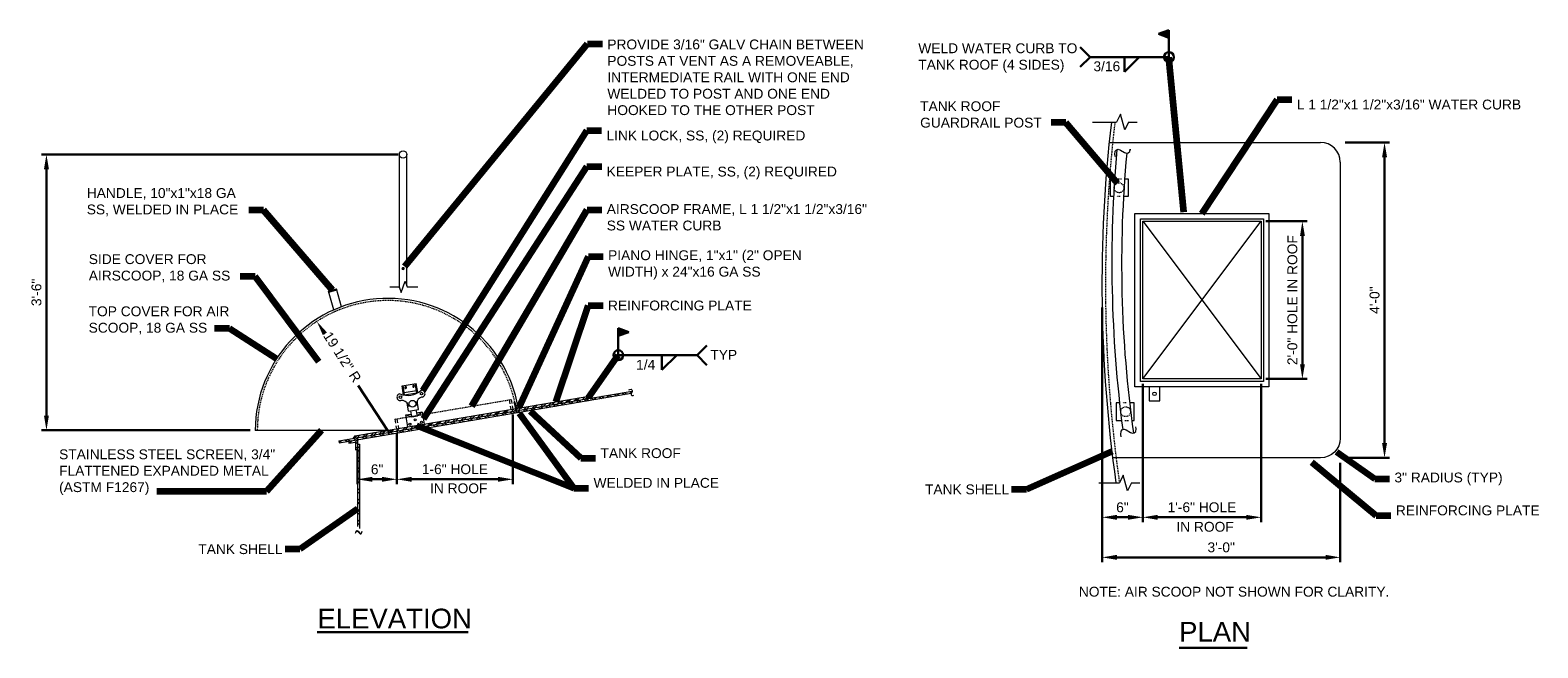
# Model space of a CAD drawing. Header units: inches. Extents: x -168 to 531, y 15 to 134.
# Tile 1 of 5: x -168 to 62, y 26 to 120. Entities that reach past the tile are written whole.
import ezdxf

# ---------------------------------------------------------------- set-up
doc = ezdxf.new("R2010")
doc.units = ezdxf.units.IN
doc.header["$MEASUREMENT"] = 0
doc.linetypes.add('HIDDEN', pattern=[0.19685, 0.15748, -0.03937])
doc.layers.get('DefPoints').update_dxf_attribs({"lineweight": 0})
for name, color, linetype, lineweight in [('G-ANNO-DIMS', 2, 'Continuous', 0), ('G-ANNO-MASK', 1, 'Continuous', 0), ('G-ANNO-NOTE', 4, 'Continuous', 30), ('G-ANNO-PATT', 250, 'Continuous', 0), ('G-ANNO-TEXT', 2, 'Continuous', 30), ('M-ANNO-TEXT', 13, 'Continuous', 0), ('M-DETL LGHT', 3, 'Continuous', 0), ('M-DETL-LGHT', 3, 'Continuous', 0), ('M-DETL-XLGT', 1, 'Continuous', 0), ('M-DETL-YELW', 2, 'Continuous', 0)]:
    doc.layers.add(name, color=color, linetype=linetype, lineweight=lineweight)
doc.styles.add("AEC_AC_05ArchDims-CC_1_1'", font='arial.ttf', dxfattribs={"height": 1.5})
doc.styles.add("AEC_AC_44Text-LeftTop_1_1'", font='arial.ttf', dxfattribs={"height": 1.5})
doc.styles.add("AEC_AC_45Text-LeftTop_3-4_1'", font='arial.ttf', dxfattribs={"height": 2})
doc.styles.add("AEC_AC_45Text-LeftTop_3-4_1'_0", font='arial.ttf')
doc.styles.add('ROMANS', font='romans.shx', dxfattribs={"width": 0.8, "height": 0.125})
doc.dimstyles.new("AEC_AC_05_Arch-Dims_1_1'", dxfattribs={"dimtxt": 1.5, "dimasz": 2.25, "dimexe": 0.75, "dimexo": 0.75, "dimgap": 0.75, "dimtad": 1, "dimdec": 4, "dimzin": 15, "dimdsep": 46, "dimlunit": 4, "dimtxsty": "AEC_AC_05ArchDims-CC_1_1'", "dimcen": 0.09, "dimclrd": 256, "dimclre": 256, "dimazin": 2, "dimtfac": 0.7, "dimtdec": 4, "dimtix": 1, "dimtmove": 1, "dimatfit": 3, "dimfxl": 1, "dimfrac": 1, "dimtolj": 1, "dimtzin": 15, "dimlwd": 30, "dimlwe": 30, "dimarcsym": 0})
doc.dimstyles.new("AEC_AC_44_Notes_1_1'", dxfattribs={"dimtxt": 1.5, "dimasz": 2.25, "dimexe": 0.75, "dimexo": 0.75, "dimgap": 0.75, "dimtad": 1, "dimjust": 1, "dimdec": 3, "dimzin": 15, "dimdsep": 46, "dimlunit": 5, "dimtxsty": "AEC_AC_44Text-LeftTop_1_1'", "dimcen": 0.09, "dimclrd": 256, "dimclre": 256, "dimazin": 2, "dimtfac": 0.7, "dimtdec": 3, "dimtmove": 1, "dimatfit": 1, "dimfxl": 1, "dimfrac": 1, "dimtolj": 1, "dimtzin": 15, "dimlwd": 30, "dimlwe": 30, "dimarcsym": 0})
doc.dimstyles.new("AEC_AC_45_Notes_3-4_1'", dxfattribs={"dimtxt": 2, "dimasz": 3, "dimexe": 1, "dimexo": 1, "dimgap": 1, "dimtad": 1, "dimjust": 1, "dimdec": 3, "dimzin": 15, "dimdsep": 46, "dimlunit": 5, "dimtxsty": "AEC_AC_45Text-LeftTop_3-4_1'", "dimcen": 0.09, "dimclrd": 256, "dimclre": 256, "dimazin": 2, "dimtfac": 0.7, "dimtdec": 3, "dimtmove": 1, "dimatfit": 1, "dimfxl": 1, "dimfrac": 1, "dimtolj": 1, "dimtzin": 15, "dimlwd": 30, "dimlwe": 30, "dimarcsym": 0})

# ---------------------------------------------------------------- blocks, each defined once
blk = doc.blocks.new('*D118')
at = {"layer": 'DefPoints', "color": 0, "transparency": 16777216}
for p in [(-110.92, 101.05), (-165.2, 59.05), (-133.43, 59.05)]:
    blk.add_point(p, dxfattribs=at)
at = {"layer": 'G-ANNO-DIMS', "lineweight": 30, "transparency": 16777216}
for p, q in [((-111.67, 101.05), (-165.95, 101.05)), ((-165.2, 98.8), (-165.2, 61.3)), ((-134.18, 59.05), (-165.95, 59.05))]:
    blk.add_line(p, q, dxfattribs=at)
at = {"layer": 'G-ANNO-DIMS', "transparency": 16777216}
for points in [[(-165.57, 98.8), (-164.82, 98.8), (-165.2, 101.05)], [(-165.57, 61.3), (-164.82, 61.3), (-165.2, 59.05)]]:
    blk.add_solid(points, dxfattribs=at)
at = {"layer": 'G-ANNO-DIMS', "color": 0, "lineweight": 30, "transparency": 16777216, "insert": (-166.71, 80.05), "char_height": 1.5, "attachment_point": 5, "rotation": 90, "style": "AEC_AC_05ArchDims-CC_1_1'"}
blk.add_mtext('\\A1;3\'-6"', dxfattribs=at)
blk = doc.blocks.new('*D116')
at = {"layer": 'DefPoints', "color": 0, "transparency": 16777216}
for p in [(-111.87, 59.29), (-117.87, 56.93), (-111.87, 51.59)]:
    blk.add_point(p, dxfattribs=at)
at = {"layer": 'G-ANNO-DIMS', "lineweight": 30, "transparency": 16777216}
for p, q in [((-111.87, 58.54), (-111.87, 50.84)), ((-117.87, 56.18), (-117.87, 50.84)), ((-115.62, 51.59), (-114.12, 51.59))]:
    blk.add_line(p, q, dxfattribs=at)
at = {"layer": 'G-ANNO-DIMS', "transparency": 16777216}
for points in [[(-115.62, 51.97), (-115.62, 51.22), (-117.87, 51.59)], [(-114.12, 51.97), (-114.12, 51.22), (-111.87, 51.59)]]:
    blk.add_solid(points, dxfattribs=at)
at = {"layer": 'G-ANNO-DIMS', "color": 0, "lineweight": 30, "transparency": 16777216, "insert": (-114.87, 53.11), "char_height": 1.5, "attachment_point": 5, "style": "AEC_AC_05ArchDims-CC_1_1'"}
blk.add_mtext('\\A1;6"', dxfattribs=at)
blk = doc.blocks.new('*D117')
at = {"layer": 'DefPoints', "color": 0, "transparency": 16777216}
for p in [(-94.2, 62.23), (-111.87, 59.29), (-94.2, 51.59)]:
    blk.add_point(p, dxfattribs=at)
at = {"layer": 'G-ANNO-DIMS', "lineweight": 30, "transparency": 16777216}
for p, q in [((-94.2, 61.48), (-94.2, 50.84)), ((-111.87, 58.54), (-111.87, 50.84)), ((-109.62, 51.59), (-96.45, 51.59))]:
    blk.add_line(p, q, dxfattribs=at)
at = {"layer": 'G-ANNO-DIMS', "transparency": 16777216}
for points in [[(-109.62, 51.97), (-109.62, 51.22), (-111.87, 51.59)], [(-96.45, 51.97), (-96.45, 51.22), (-94.2, 51.59)]]:
    blk.add_solid(points, dxfattribs=at)
at = {"layer": 'G-ANNO-DIMS', "color": 0, "lineweight": 30, "transparency": 16777216, "insert": (-103.03, 53.12), "char_height": 1.5, "attachment_point": 5, "style": "AEC_AC_05ArchDims-CC_1_1'"}
blk.add_mtext('\\A1;1-6" HOLE', dxfattribs=at)
blk = doc.blocks.new('*D148')
at = {"layer": 'DefPoints', "color": 0, "transparency": 16777216}
for p in [(-124.04, 75.63), (-113.26, 58.96)]:
    blk.add_point(p, dxfattribs=at)
at = {"layer": 'G-ANNO-DIMS', "lineweight": 30, "transparency": 16777216}
for p, q in [((-122.82, 73.74), (-123.12, 74.21)), ((-113.26, 58.96), (-117.74, 65.89))]:
    blk.add_line(p, q, dxfattribs=at)
at = {"layer": 'G-ANNO-DIMS', "transparency": 16777216}
blk.add_solid([(-122.5, 73.95), (-123.13, 73.54), (-124.04, 75.63)], dxfattribs=at)
at = {"layer": 'G-ANNO-DIMS', "color": 0, "lineweight": 30, "transparency": 16777216, "insert": (-120.17, 70.21), "char_height": 1.5, "attachment_point": 5, "rotation": 302.8756, "style": "AEC_AC_05ArchDims-CC_1_1'"}
blk.add_mtext('\\A1;19 1/2" R', dxfattribs=at)
blk = doc.blocks.new('*D119')
at = {"layer": 'DefPoints', "color": 0, "transparency": 16777216}
for p in [(-4.53, 78.5), (31.73, 54.86), (-4.53, 39.71)]:
    blk.add_point(p, dxfattribs=at)
at = {"layer": 'G-ANNO-DIMS', "lineweight": 30, "transparency": 16777216}
for p, q in [((-4.53, 77.75), (-4.53, 38.96)), ((31.73, 54.11), (31.73, 38.96)), ((29.48, 39.71), (-2.28, 39.71))]:
    blk.add_line(p, q, dxfattribs=at)
at = {"layer": 'G-ANNO-DIMS', "transparency": 16777216}
for points in [[(-2.28, 40.09), (-2.28, 39.34), (-4.53, 39.71)], [(29.48, 40.09), (29.48, 39.34), (31.73, 39.71)]]:
    blk.add_solid(points, dxfattribs=at)
at = {"layer": 'G-ANNO-DIMS', "color": 0, "lineweight": 30, "transparency": 16777216, "insert": (13.6, 41.23), "char_height": 1.5, "attachment_point": 5, "style": "AEC_AC_05ArchDims-CC_1_1'"}
blk.add_mtext('\\A1;3\'-0"', dxfattribs=at)
blk = doc.blocks.new('*D144')
at = {"layer": 'DefPoints', "color": 0, "transparency": 16777216}
for p in [(31.73, 102.88), (31.73, 54.86), (38.46, 54.86)]:
    blk.add_point(p, dxfattribs=at)
at = {"layer": 'G-ANNO-DIMS', "lineweight": 30, "transparency": 16777216}
for p, q in [((32.48, 102.88), (39.21, 102.88)), ((38.46, 100.63), (38.46, 57.11)), ((32.48, 54.86), (39.21, 54.86))]:
    blk.add_line(p, q, dxfattribs=at)
at = {"layer": 'G-ANNO-DIMS', "transparency": 16777216}
for points in [[(38.09, 100.63), (38.84, 100.63), (38.46, 102.88)], [(38.09, 57.11), (38.84, 57.11), (38.46, 54.86)]]:
    blk.add_solid(points, dxfattribs=at)
at = {"layer": 'G-ANNO-DIMS', "color": 0, "lineweight": 30, "transparency": 16777216, "insert": (36.95, 78.87), "char_height": 1.5, "attachment_point": 5, "rotation": 90, "style": "AEC_AC_05ArchDims-CC_1_1'"}
blk.add_mtext('\\A1;4\'-0"', dxfattribs=at)
blk = doc.blocks.new('*D120')
at = {"layer": 'DefPoints', "color": 0, "transparency": 16777216}
for p in [(19.67, 90.87), (19.67, 66.87), (25.96, 66.87)]:
    blk.add_point(p, dxfattribs=at)
at = {"layer": 'G-ANNO-DIMS', "lineweight": 30, "transparency": 16777216}
for p, q in [((20.42, 90.87), (26.71, 90.87)), ((25.96, 88.62), (25.96, 69.12)), ((20.42, 66.87), (26.71, 66.87))]:
    blk.add_line(p, q, dxfattribs=at)
at = {"layer": 'G-ANNO-DIMS', "transparency": 16777216}
for points in [[(25.59, 88.62), (26.34, 88.62), (25.96, 90.87)], [(25.59, 69.12), (26.34, 69.12), (25.96, 66.87)]]:
    blk.add_solid(points, dxfattribs=at)
at = {"layer": 'G-ANNO-DIMS', "color": 0, "lineweight": 30, "transparency": 16777216, "insert": (24.44, 78.87), "char_height": 1.5, "attachment_point": 5, "rotation": 90, "style": "AEC_AC_05ArchDims-CC_1_1'"}
blk.add_mtext('\\A1;2\'-0" HOLE IN ROOF', dxfattribs=at)
blk = doc.blocks.new('*D121')
at = {"layer": 'DefPoints', "color": 0, "transparency": 16777216}
for p in [(-4.53, 78.5), (1.67, 66.87), (-4.53, 45.81)]:
    blk.add_point(p, dxfattribs=at)
at = {"layer": 'G-ANNO-DIMS', "lineweight": 30, "transparency": 16777216}
for p, q in [((-4.53, 77.75), (-4.53, 45.06)), ((1.67, 66.12), (1.67, 45.06)), ((-0.58, 45.81), (-2.28, 45.81))]:
    blk.add_line(p, q, dxfattribs=at)
at = {"layer": 'G-ANNO-DIMS', "transparency": 16777216}
for points in [[(-2.28, 46.18), (-2.28, 45.43), (-4.53, 45.81)], [(-0.58, 46.18), (-0.58, 45.43), (1.67, 45.81)]]:
    blk.add_solid(points, dxfattribs=at)
at = {"layer": 'G-ANNO-DIMS', "color": 0, "lineweight": 30, "transparency": 16777216, "insert": (-1.43, 47.32), "char_height": 1.5, "attachment_point": 5, "style": "AEC_AC_05ArchDims-CC_1_1'"}
blk.add_mtext('\\A1;6"', dxfattribs=at)
blk = doc.blocks.new('*D122')
at = {"layer": 'DefPoints', "color": 0, "transparency": 16777216}
for p in [(1.67, 66.87), (19.67, 66.87), (19.67, 45.81)]:
    blk.add_point(p, dxfattribs=at)
at = {"layer": 'G-ANNO-DIMS', "lineweight": 30, "transparency": 16777216}
for p, q in [((1.67, 66.12), (1.67, 45.06)), ((19.67, 66.12), (19.67, 45.06)), ((3.92, 45.81), (17.42, 45.81))]:
    blk.add_line(p, q, dxfattribs=at)
at = {"layer": 'G-ANNO-DIMS', "transparency": 16777216}
for points in [[(3.92, 46.18), (3.92, 45.43), (1.67, 45.81)], [(17.42, 46.18), (17.42, 45.43), (19.67, 45.81)]]:
    blk.add_solid(points, dxfattribs=at)
at = {"layer": 'G-ANNO-DIMS', "color": 0, "lineweight": 30, "transparency": 16777216, "insert": (10.67, 47.33), "char_height": 1.5, "attachment_point": 5, "style": "AEC_AC_05ArchDims-CC_1_1'"}
blk.add_mtext('\\A1;1\'-6" HOLE', dxfattribs=at)

msp = doc.modelspace()

# ---------------------------------------------------------------- hatches: boundary and pattern name
at = {"layer": 'G-ANNO-NOTE', "extrusion": (0, 0, -1)}
for points in [[(-5.64408, 118.81428), (-5.64408, 119.97171), (-4.05408, 119.39299)], [(78.16307, 73.42684), (76.57306, 74.00556), (78.16307, 74.58427)]]:
    msp.add_hatch(color=256, dxfattribs=at).paths.add_polyline_path(points)
at = {"layer": 'G-ANNO-PATT'}
h = msp.add_hatch(dxfattribs=at)
h.set_pattern_fill('ANSI32', color=256, style=0, pattern_type=2)
h.set_pattern_definition([(150, (-92.3869, 62.0072), (-0.375, -0.64952), []), (150, (-92.4784, 62.3487), (-0.375, -0.64952), [])])
h.paths.add_polyline_path([(-93.66648, 61.72923), (-76.18909, 64.68341), (-76.06472, 64.97465), (-76.05432, 65.02312), (-93.71856, 62.03736)])
h = msp.add_hatch(dxfattribs=at)
h.set_pattern_fill('ANSI32', color=256, pattern_type=2)
h.set_pattern_definition([(45, (-209.57874, -276.0079), (-0.5303301, 0.5303301), []), (45, (-209.2252, -276.0079), (-0.5303301, 0.5303301), [])])
h.paths.add_polyline_path([(-93.71856, 62.03736), (-93.76963, 62.3395), (-93.77103, 62.34542), (-111.87059, 59.28607), (-111.81851, 58.97794)])
h = msp.add_hatch(dxfattribs=at)
h.set_pattern_fill('ANSI32', color=256, pattern_type=2)
h.set_pattern_definition([(155, (-209.57874, -276.0079), (-0.3169637, -0.6797308), []), (155, (-209.6997, -275.67564), (-0.3169637, -0.6797308), [])])
h.paths.add_polyline_path([(-93.66648, 61.72923), (-93.71856, 62.03736), (-111.81851, 58.97794), (-111.76643, 58.66981)])
h = msp.add_hatch(dxfattribs=at)
h.set_pattern_fill('ANSI32', color=256, pattern_type=2)
h.set_pattern_definition([(45, (-93.7788, 62.0382), (-0.53033, 0.53033), []), (45, (-93.4253, 62.0382), (-0.53033, 0.53033), [])])
h.paths.add_polyline_path([(-82.84069, 63.87603), (-82.89278, 64.18416), (-92.79116, 62.51105), (-92.79115, 62.51101), (-93.77717, 62.34434), (-93.72182, 62.0368)])
h = msp.add_hatch(dxfattribs=at)
h.set_pattern_fill('ANSI32', color=256, pattern_type=2)
h.set_pattern_definition([(155, (-120.70866, 57.168), (-0.316964, -0.67973), []), (155, (-120.8296, 57.50025), (-0.316964, -0.67973), [])])
h.paths.add_polyline_path([(-120.70835, 57.4753), (-120.65626, 57.16717), (-111.76643, 58.66981), (-111.81851, 58.97794)])
h = msp.add_hatch(dxfattribs=at)
h.set_pattern_fill('ANSI32', color=256, pattern_type=2)
h.set_pattern_definition([(45, (-217.0233, -284.43616), (-0.5303301, 0.5303301), []), (45, (-216.6697, -284.43616), (-0.5303301, 0.5303301), [])])
h.paths.add_polyline_path([(-117.87059, 57.63803), (-119.18309, 57.41618), (-119.18309, 57.09925), (-118.18309, 57.26828), (-118.18309, 56.06393), (-117.87059, 56.11675)])
h = msp.add_hatch(dxfattribs=at)
h.set_pattern_fill('ANSI32', color=256, pattern_type=2)
h.set_pattern_definition([(45, (-118.277, 57.896), (-0.53033, 0.53033), []), (45, (-117.9235, 57.896), (-0.53033, 0.53033), [])])
h.paths.add_polyline_path([(-113.19227, 59.06267, -1), (-113.37715, 59.03142), (-118.27671, 58.20325), (-118.22463, 57.89512), (-111.81851, 58.97794), (-111.87059, 59.28607)])
at = {"layer": 'G-ANNO-PATT', "linetype": 'Continuous'}
h = msp.add_hatch(dxfattribs=at)
h.set_pattern_fill('ANSI32', color=256, style=0, pattern_type=2)
h.set_pattern_definition([(45, (-196.3786, -311.8034), (-0.795495, 0.795495), []), (45, (-195.8483, -311.8034), (-0.795495, 0.795495), [])])
h.paths.add_polyline_path([(-117.55809, 56.92691), (-117.87059, 56.92691), (-117.87059, 43.93688), (-117.55809, 43.93688)])
at = {"layer": 'M-DETL-XLGT', "extrusion": (0, 0, -1)}
for points in [[(82.84069, 63.87603), (82.4719, 63.93837), (82.89278, 64.18416)], [(118.51321, 57.84634), (118.22463, 57.89512), (118.27671, 58.20325)]]:
    msp.add_hatch(color=256, dxfattribs=at).paths.add_polyline_path(points)

# ---------------------------------------------------------------- linework, layer by layer
at = {"layer": 'G-ANNO-MASK'}
for p, q in [((-5.97381, 105.98086), (-2.31602, 105.98086)), ((-1.72018, 107.17148), (-2.31602, 105.98086)), ((-1.08304, 104.79023), (-1.72018, 107.17148)), ((-0.48826, 105.98086), (-1.08304, 104.79023)), ((-0.48826, 105.98086), (0.81, 105.98086)), ((-5.00635, 51.0546), (-1.89252, 51.0546)), ((-1.29668, 52.24523), (-1.89252, 51.0546)), ((-0.65954, 49.86398), (-1.29668, 52.24523)), ((-0.06476, 51.0546), (-0.65954, 49.86398)), ((-0.06476, 51.0546), (1.2335, 51.0546))]:
    msp.add_line(p, q, dxfattribs=at)
at = {"layer": 'G-ANNO-MASK', "lineweight": 0, "flags": 128}
for points in [[(-2.5085, 100.68289), (-2.57766, 101.01569), (-2.55172, 101.54732), (-2.32265, 101.77207), (-2.05467, 101.83259), (-1.7478, 101.72021), (-1.10379, 101.33121), (-0.80124, 101.22316), (-0.53327, 101.27935), (-0.29987, 101.5041), (-0.23936, 101.86716), (-0.31284, 101.57929)], [(-76.53654, 65.22927), (-76.40239, 65.27764), (-76.18153, 65.29726), (-76.07567, 65.21376), (-76.03643, 65.10652), (-76.06472, 64.97465), (-76.18838, 64.68672), (-76.21667, 64.5553), (-76.17788, 64.44761), (-76.07156, 64.36456), (-75.91824, 64.35955), (-75.78409, 64.40791)], [(-1.60429, 58.06902), (-1.67345, 58.40183), (-1.64752, 58.93346), (-1.41844, 59.15821), (-1.15047, 59.21872), (-0.84359, 59.10634), (-0.19959, 58.71735), (0.10297, 58.60929), (0.37094, 58.66548), (0.60434, 58.89024), (0.66485, 59.2533), (0.59137, 59.59043)]]:
    msp.add_lwpolyline(points, dxfattribs=at)
at = {"layer": 'G-ANNO-MASK', "linetype": 'Continuous', "flags": 128}
msp.add_lwpolyline([(-112.93228, 80.87444), (-111.52655, 80.87444), (-111.21405, 80.01586), (-110.58905, 81.73303), (-110.27655, 80.87444), (-108.69352, 80.87444)], dxfattribs=at)
at = {"layer": 'G-ANNO-NOTE'}
for p, q in [((5.64408, 119.97171), (4.05408, 119.39299)), ((5.6398, 118.81583), (4.05408, 119.39299)), ((5.64408, 115.87499), (5.64408, 119.97171)), ((-7.85589, 117.37499), (-6.35589, 115.87499)), ((-7.85589, 114.37499), (-6.35589, 115.87499)), ((5.64408, 115.87499), (-6.35589, 115.87499)), ((-1.13777, 115.87499), (-1.13777, 113.625)), ((-1.13777, 113.625), (1.11222, 115.87499)), ((-78.16307, 70.48756), (-78.16307, 74.58427)), ((-78.16307, 74.58427), (-76.57306, 74.00556)), ((-78.15879, 73.4284), (-76.57306, 74.00556)), ((-64.6631, 71.98756), (-66.1631, 70.48756)), ((-78.16307, 70.48756), (-66.1631, 70.48756)), ((-71.51642, 70.48756), (-71.51642, 68.23756)), ((-71.51642, 68.23756), (-69.26643, 70.48756)), ((-64.6631, 68.98756), (-66.1631, 70.48756))]:
    msp.add_line(p, q, dxfattribs=at)
at = {"layer": 'G-ANNO-NOTE', "extrusion": (0, 0, -1)}
msp.add_circle((-5.64408, 115.87499), 0.75, dxfattribs=at)
at = {"layer": 'G-ANNO-NOTE'}
msp.add_circle((-78.16307, 70.48756), 0.75, dxfattribs=at)
at = {"layer": 'G-ANNO-TEXT'}
for p, q in [((-123.98716, 28.34014), (-100.98662, 28.34014)), ((7.20632, 25.93543), (17.57022, 25.93543))]:
    msp.add_line(p, q, dxfattribs=at)
at = {"layer": 'M-ANNO-TEXT'}
for p, q in [((-82.89278, 64.18416), (-82.4719, 63.93837)), ((-118.27671, 58.20325), (-118.51321, 57.84634))]:
    msp.add_line(p, q, dxfattribs=at)
at = {"layer": 'M-ANNO-TEXT', "flags": 128}
msp.add_lwpolyline([(-113.37846, 59.04704, 1), (-113.19096, 59.04704, 1), (-113.37846, 59.04704)], format="xyb", dxfattribs=at)
at = {"layer": 'M-DETL LGHT', "flags": 128}
for points in [[(-2.78389, 94.63039), (-3.26097, 94.63039), (-3.26097, 97.33039), (-2.62592, 97.33039)], [(-1.09074, 97.33039), (-0.56097, 97.33039), (-0.56097, 94.63039), (-1.26283, 94.63039)], [(-1.86907, 63.22263), (-2.36917, 63.22263), (-2.36917, 60.52263), (-1.5525, 60.52263)], [(-0.00802, 60.52263), (0.33083, 60.52263), (0.33083, 63.22263), (-0.34024, 63.22263)]]:
    msp.add_lwpolyline(points, dxfattribs=at)
at = {"layer": 'M-DETL LGHT'}
for centre, radius, start, end in [((192.01995, 84.58728), 195.06256, 174.943136, 187.4879782), ((182.09166, 84.29896), 183.64533, 174.7103429, 188.0317638)]:
    msp.add_arc(centre, radius, start, end, dxfattribs=at)
at = {"layer": 'M-DETL-LGHT'}
for p, q in [((-3.38916, 102.87816), (28.7286, 102.87816)), ((31.7286, 99.87816), (31.7286, 57.86242)), ((0.47861, 92.06144), (20.86092, 92.06144)), ((0.47861, 65.67808), (0.47861, 92.06144)), ((20.86092, 92.06144), (20.86092, 65.67808)), ((1.29882, 91.24123), (20.04071, 91.24123)), ((1.29882, 66.49934), (1.29882, 91.24123)), ((1.67029, 90.86976), (19.67029, 90.86976)), ((1.67029, 66.86976), (1.67029, 90.86976)), ((19.67029, 90.86976), (19.67029, 66.86976)), ((20.04071, 91.24123), (20.04071, 66.49934)), ((-122.26154, 80.22096), (-121.05903, 80.60321)), ((-122.21352, 80.07096), (-121.01139, 80.45271)), ((-120.2924, 77.85959), (-121.05903, 80.60321)), ((-121.46669, 77.37952), (-122.26154, 80.22096)), ((19.67029, 66.86976), (1.67029, 66.86976)), ((-111.07418, 65.83065), (-108.90682, 66.197)), ((-110.83654, 64.42471), (-111.07418, 65.83065)), ((-110.68025, 64.45113), (-110.9179, 65.85707)), ((-110.74122, 64.81183), (-108.88644, 65.12535)), ((-110.68025, 64.45113), (-108.82547, 64.76464)), ((-108.82547, 64.76464), (-109.06311, 66.17058)), ((-108.66918, 64.79106), (-108.90682, 66.197)), ((20.86092, 65.67808), (0.47861, 65.67808)), ((20.04071, 66.49934), (1.29882, 66.49934)), ((2.64502, 65.67808), (2.64502, 63.5413)), ((4.27273, 63.5413), (4.27273, 65.67808)), ((-110.09542, 61.95741), (-110.3113, 63.23457)), ((-110.10644, 62.71493), (-110.14416, 62.9381)), ((-109.88889, 62.7517), (-110.10644, 62.71493)), ((-110.09542, 61.95741), (-108.55883, 62.21714)), ((-109.59867, 61.09938), (-109.75347, 62.01521)), ((-109.01432, 62.89953), (-108.7974, 62.93619)), ((-108.74535, 61.24361), (-108.90015, 62.15944)), ((-108.7974, 62.93619), (-108.83512, 63.15937)), ((-108.55883, 62.21714), (-108.77471, 63.4943)), ((-94.76354, 63.68925), (-94.66432, 63.10224)), ((-94.60092, 62.72716), (-94.51513, 62.21964)), ((-94.45097, 63.74208), (-94.35175, 63.15508)), ((-94.28835, 62.77999), (-94.20256, 62.27248)), ((2.64502, 63.5413), (4.27273, 63.5413)), ((-112.01312, 60.12929), (-112.119, 60.75567)), ((-111.87059, 59.28607), (-111.94423, 59.7217)), ((-111.70055, 60.18212), (-111.80643, 60.80851)), ((-111.55802, 59.3389), (-111.63166, 59.77453)), ((-110.49677, 61.3951), (-109.67221, 61.53448)), ((-110.49677, 61.3951), (-109.59867, 61.09938)), ((-110.18835, 59.57042), (-110.49677, 61.3951)), ((-109.59867, 61.09938), (-108.74535, 61.24361)), ((-107.99434, 61.81809), (-108.8189, 61.67871)), ((-107.99434, 61.81809), (-108.74535, 61.24361)), ((-107.99434, 61.81809), (-107.68591, 59.9934)), ((-113.28471, 59.04704), (-133.42681, 59.04704)), ((28.7286, 54.86242), (-2.85142, 54.86242))]:
    msp.add_line(p, q, dxfattribs=at)
at = {"layer": 'M-DETL-LGHT', "linetype": 'HIDDEN'}
msp.add_line((-112.119, 60.75567), (-94.45097, 63.74208), dxfattribs=at)
at = {"layer": 'M-DETL-LGHT', "flags": 128}
for points in [[(-93.66648, 61.72923), (-93.76963, 62.3395), (-93.99925, 63.31278), (-93.90192, 63.33574), (-93.69527, 62.45982)], [(-93.69523, 62.45961), (-92.80782, 62.60961), (-92.79115, 62.51101), (-93.77717, 62.34434)], [(-111.87059, 59.28607), (-111.76643, 58.66981)]]:
    msp.add_lwpolyline(points, dxfattribs=at)
at = {"layer": 'M-DETL-LGHT'}
for centre, radius in [((-111.33076, 64.08695), 0.20064), ((-108.09157, 64.63446), 0.20064), ((3.45901, 64.60951), 0.26894), ((-109.49621, 63.08899), 0.51763), ((-109.87583, 59.97494), 0.16255), ((-109.08306, 60.64472), 0.16255), ((-108.11419, 60.27271), 0.16255)]:
    msp.add_circle(centre, radius, dxfattribs=at)
for centre, radius, start, end in [((210.7963, 81.20524), 215.34301, 173.393384, 188.0485506), ((28.7286, 99.87816), 3, 0, 90), ((-113.24676, 58.9492), 20.18028, 10.1696397, 179.7222088), ((-111.33076, 64.08695), 0.51763, 99.593951, 280.6369399), ((-110.24072, 67.49362), 3.12606, 247.8958204, 311.2920843), ((-108.09157, 64.63446), 0.51763, 278.5509593, 99.5939482), ((-111.06786, 62.61328), 0.97933, 19.3808454, 100.391051), ((-107.85552, 63.15626), 0.97933, 98.7968482, 179.8070538)]:
    msp.add_arc(centre, radius, start, end, dxfattribs=at)
at = {"layer": 'M-DETL-LGHT', "color": 1, "linetype": 'HIDDEN'}
msp.add_arc((-113.26266, 58.96391), 19.8482, 12.7244912, 179.7600226, dxfattribs=at)
at = {"layer": 'M-DETL-LGHT', "extrusion": (0, 0, -1)}
msp.add_arc((-28.7286, 57.86242), 3, 180, 270, dxfattribs=at)
at = {"layer": 'M-DETL-XLGT'}
msp.add_line((1.67029, 66.86976), (19.67029, 90.86976), dxfattribs=at)
at = {"layer": 'M-DETL-XLGT', "linetype": 'HIDDEN'}
for points in [[(-2.12484, 97.33039), (-1.592, 97.33039)], [(-1.76362, 94.63039), (-2.28323, 94.63039)], [(-0.84355, 63.22263), (-1.36604, 63.22263)], [(-1.04864, 60.52263), (-0.51226, 60.52263)]]:
    msp.add_lwpolyline(points, dxfattribs=at)
at = {"layer": 'M-DETL-XLGT', "flags": 128}
msp.add_lwpolyline([(1.67029, 90.86976), (19.67029, 66.86976)], dxfattribs=at)
at = {"layer": 'M-DETL-XLGT', "linetype": 'HIDDEN'}
for centre in [(-1.94702, 95.97138), (-0.94738, 61.88159)]:
    msp.add_circle(centre, 0.75, dxfattribs=at)
msp.add_arc((210.7963, 81.20524), 214.81342, 173.3770235, 188.0677443, dxfattribs=at)
at = {"layer": 'M-DETL-YELW'}
for p, q in [((-111.48384, 80.75711), (-111.48384, 101.04704)), ((-110.34635, 81.06623), (-110.34635, 101.04704)), ((-120.70835, 57.4753), (-76.05432, 65.02312)), ((-120.65626, 57.16717), (-76.18909, 64.68341)), ((-118.27671, 58.20325), (-82.89278, 64.18416)), ((-82.84069, 63.87603), (-82.89278, 64.18416)), ((-120.70835, 57.4753), (-120.65626, 57.16717)), ((-119.18309, 57.41618), (-119.18309, 57.09925)), ((-118.22463, 57.89512), (-118.27671, 58.20325)), ((-117.87059, 57.63803), (-117.87059, 44.41282)), ((-119.18309, 57.09925), (-118.18309, 57.26828)), ((-118.18309, 57.26828), (-118.18309, 56.06393)), ((-118.18309, 56.06393), (-117.87059, 56.11675)), ((-117.87059, 56.92691), (-117.55809, 56.92691)), ((-117.55809, 56.92691), (-117.55809, 44.08526))]:
    msp.add_line(p, q, dxfattribs=at)
at = {"layer": 'M-DETL-YELW', "flags": 128}
msp.add_lwpolyline([(-111.03537, 83.67871, 0.25, 0.25, 1), (-110.78537, 83.67871, 0.25, 0.25, 1), (-111.03537, 83.67871, 0, 0, 0)], format="xyseb", dxfattribs=at)
at = {"layer": 'M-DETL-YELW'}
msp.add_circle((-110.91509, 101.04704), 0.56874, dxfattribs=at)

# ---------------------------------------------------------------- texts
at = {"layer": 'G-ANNO-DIMS', "char_height": 1.5, "attachment_point": 1, "style": "AEC_AC_44Text-LeftTop_1_1'"}
for insert in [(-106.81052, 50.97291), (6.77821, 45.11635)]:
    msp.add_mtext('IN ROOF', dxfattribs=dict(at, insert=insert))
at = {"layer": 'G-ANNO-MASK', "insert": (-118.16474, 44.45398), "char_height": 1.5, "width": 37.1759584, "attachment_point": 1, "rotation": 353.2978225, "style": 'ROMANS'}
msp.add_mtext('\\H1x;\\W0.8;~', dxfattribs=at)
at = {"layer": 'G-ANNO-NOTE', "char_height": 1.5}
for s, insert, width, attachment_point, style in [('PROVIDE {\\A1;\\H1x;3/16}" GALV CHAIN BETWEEN POSTS AT VENT AS A REMOVEABLE, INTERMEDIATE RAIL WITH ONE END WELDED TO POST AND ONE END HOOKED TO THE OTHER POST', (-79.82756, 107.02181), 40.1246313, 7, "AEC_AC_44Text-LeftTop_1_1'"), ('WELD WATER CURB TO TANK ROOF (4 SIDES)', (-32.49888, 117.96293), 29.2349241, 1, "AEC_AC_45Text-LeftTop_3-4_1'"), ('TANK ROOF GUARDRAIL POST', (-32.22124, 105.11769), 18.8201001, 7, "AEC_AC_44Text-LeftTop_1_1'"), ('HANDLE, 10"x1"x18 GA SS, WELDED IN PLACE', (-159.05991, 91.64633), 23.6041862, 7, "AEC_AC_44Text-LeftTop_1_1'"), ('AIRSCOOP FRAME, L 1 {\\A1;1/2}"x1 {\\A1;1/2}"x{\\A1;3/16}" SS WATER CURB', (-79.92021, 89.45854), 40.6310534, 7, "AEC_AC_44Text-LeftTop_1_1'"), ('SIDE COVER FOR AIRSCOOP, 18 GA SS', (-158.75631, 81.5808), 24.4609877, 7, "AEC_AC_44Text-LeftTop_1_1'"), ('PIANO HINGE, 1"x1" (2" OPEN WIDTH) x 24"x16 GA SS', (-79.71528, 82.00396), 31.6199598, 7, "AEC_AC_44Text-LeftTop_1_1'"), ('TOP COVER FOR AIR SCOOP, 18 GA SS', (-158.776, 73.63898), 21.9105864, 7, "AEC_AC_44Text-LeftTop_1_1'"), ('STAINLESS STEEL SCREEN, {\\A1;3/4}" FLATTENED EXPANDED METAL (ASTM F1267)', (-163.26917, 56.14873), 34.7626087, 1, "AEC_AC_44Text-LeftTop_1_1'")]:
    msp.add_mtext(s, dxfattribs=dict(at, insert=insert, width=width, attachment_point=attachment_point, style=style))
for s, insert, attachment_point, style in [('\\A1;3/16', (-1.76743, 115.21974), 3, "AEC_AC_45Text-LeftTop_3-4_1'"), ('L 1 {\\A1;\\H1x;1/2}"x1 {\\A1;\\H1x;1/2}"x{\\A1;\\H1x;3/16}" WATER CURB ', (25.10884, 108.63723), 4, "AEC_AC_44Text-LeftTop_1_1'"), ('LINK LOCK, SS, (2) REQUIRED', (-79.96173, 103.70341), 4, "AEC_AC_44Text-LeftTop_1_1'"), ('KEEPER PLATE, SS, (2) REQUIRED', (-79.93424, 98.2168), 4, "AEC_AC_44Text-LeftTop_1_1'"), ('REINFORCING PLATE', (-79.72943, 78.04195), 4, "AEC_AC_44Text-LeftTop_1_1'"), ('TYP', (-64.15048, 71.29523), 1, "AEC_AC_45Text-LeftTop_3-4_1'"), ('\\A1;1/4', (-75.44895, 69.78114), 1, "AEC_AC_45Text-LeftTop_3-4_1'"), ('TANK ROOF', (-80.86624, 55.56548), 4, "AEC_AC_44Text-LeftTop_1_1'"), ('WELDED IN PLACE', (-81.92869, 51.04184), 4, "AEC_AC_44Text-LeftTop_1_1'"), ('TANK SHELL', (-31.47976, 50.81258), 1, "AEC_AC_44Text-LeftTop_1_1'"), ('3" RADIUS (TYP)', (39.97118, 51.64527), 4, "AEC_AC_44Text-LeftTop_1_1'"), ('REINFORCING PLATE', (40.18371, 46.85092), 4, "AEC_AC_44Text-LeftTop_1_1'"), ('TANK SHELL', (-142.08221, 41.70958), 1, "AEC_AC_44Text-LeftTop_1_1'")]:
    msp.add_mtext(s, dxfattribs=dict(at, insert=insert, attachment_point=attachment_point, style=style))
at = {"layer": 'G-ANNO-TEXT', "lineweight": 13, "insert": (-8.06273, 35.23437), "char_height": 1.5, "attachment_point": 1, "style": "AEC_AC_44Text-LeftTop_1_1'"}
msp.add_mtext('NOTE: AIR SCOOP NOT SHOWN FOR CLARITY.', dxfattribs=at)
at = {"layer": 'G-ANNO-TEXT', "char_height": 3, "attachment_point": 1, "style": "AEC_AC_45Text-LeftTop_3-4_1'"}
for s, insert in [('ELEVATION', (-123.95918, 31.90218)), ('PLAN', (7.19012, 29.89389))]:
    msp.add_mtext(s, dxfattribs=dict(at, insert=insert))

# ---------------------------------------------------------------- dimensions: what is measured, and where the dimension line sits
at = {"layer": 'G-ANNO-DIMS', "lineweight": 30}
for base, p1, p2, picture, middle in [((-165.1956, 59.04704), (-110.91509, 101.04704), (-133.42681, 59.04704), '*D118', (-166.71197, 80.04704)), ((38.46481, 54.86242), (31.7286, 102.87816), (31.7286, 54.86242), '*D144', (36.94895, 78.87029))]:
    dim = msp.add_linear_dim(base=base, p1=p1, p2=p2, angle=270, dimstyle="AEC_AC_05_Arch-Dims_1_1'", dxfattribs=at)
    dim.commit()
    dim.dimension.update_dxf_attribs({"geometry": picture, "text_midpoint": middle})
for base, p1, p2, angle, text, picture, middle in [((25.96135, 66.86976), (19.67029, 90.86976), (19.67029, 66.86976), 270, '<> HOLE IN ROOF', '*D120', (24.43526, 78.86976)), ((-4.52966, 39.71212), (31.7286, 54.86242), (-4.52966, 78.4956), 180, '3\'-0"', '*D119', (13.59947, 41.22849)), ((-4.52966, 45.807), (1.67029, 66.86976), (-4.52966, 78.4956), 180, '6"', '*D121', (-1.42968, 47.32286))]:
    dim = msp.add_linear_dim(base=base, p1=p1, p2=p2, angle=angle, text=text, dimstyle="AEC_AC_05_Arch-Dims_1_1'", dxfattribs=at)
    dim.commit()
    dim.dimension.update_dxf_attribs({"geometry": picture, "text_midpoint": middle})
dim = msp.add_radius_dim(center=(-113.26266, 58.96391), mpoint=(-124.0366, 75.63344), text='19 1/2" R', dimstyle="AEC_AC_05_Arch-Dims_1_1'", override={"dimtmove": 2}, dxfattribs=at)
dim.commit()
dim.dimension.update_dxf_attribs({"geometry": '*D148', "text_midpoint": (-120.17402, 70.20989), "dimtype": 164})
for base, p1, p2, text, picture, middle in [((19.67029, 45.807), (1.67029, 66.86976), (19.67029, 66.86976), '<> HOLE', '*D122', (10.67029, 47.33309)), ((-94.19616, 51.59235), (-111.87059, 59.28607), (-94.19616, 62.23459), '1-6" HOLE', '*D117', (-103.03338, 53.11844))]:
    dim = msp.add_linear_dim(base=base, p1=p1, p2=p2, text=text, dimstyle="AEC_AC_05_Arch-Dims_1_1'", dxfattribs=at)
    dim.commit()
    dim.dimension.update_dxf_attribs({"geometry": picture, "text_midpoint": middle})
dim = msp.add_linear_dim(base=(-111.87059, 51.59235), p1=(-117.87059, 56.92691), p2=(-111.87059, 59.28607), dimstyle="AEC_AC_05_Arch-Dims_1_1'", dxfattribs=at)
dim.commit()
dim.dimension.update_dxf_attribs({"geometry": '*D116', "text_midpoint": (-114.87059, 53.10821)})

# ---------------------------------------------------------------- meshes
at = {"layer": 'M-DETL-LGHT'}
mesh = msp.add_polyface(dxfattribs=at)
corners = [(-110.57502, 65.44338), (-110.58769, 65.45055), (-110.55217, 65.43605), (-110.59635, 65.45545), (-110.54755, 65.43553), (-110.60781, 65.46552), (-110.52927, 65.43346), (-110.61476, 65.47163), (-110.52251, 65.43398), (-110.62261, 65.48206), (-110.5076, 65.43511), (-110.6292, 65.4908), (-110.4986, 65.4375), (-110.63402, 65.50087), (-110.48658, 65.44068), (-110.63916, 65.51158), (-110.47688, 65.44533), (-110.64209, 65.5226), (-110.46581, 65.45065), (-110.64473, 65.53259), (-110.45814, 65.45642), (-110.64473, 65.53259), (-110.44664, 65.46508), (-110.64578, 65.54638), (-110.44169, 65.47071), (-110.64638, 65.55427), (-110.43045, 65.48349), (-110.6445, 65.57087), (-110.42743, 65.48884), (-110.64379, 65.57716), (-110.41839, 65.50482), (-110.63821, 65.59456), (-110.41664, 65.51028), (-110.63646, 65.60002), (-110.41105, 65.52768), (-110.62742, 65.616), (-110.41034, 65.53397), (-110.62439, 65.62135), (-110.40847, 65.55057), (-110.61316, 65.63413), (-110.40907, 65.55847), (-110.60821, 65.63976), (-110.41012, 65.57225), (-110.59671, 65.64842), (-110.41276, 65.58224), (-110.58904, 65.65419), (-110.41568, 65.59326), (-110.57797, 65.65951), (-110.42082, 65.60397), (-110.56827, 65.66416), (-110.42565, 65.61404), (-110.55625, 65.66735), (-110.43223, 65.62278), (-110.54725, 65.66973), (-110.44009, 65.63321), (-110.53233, 65.67086), (-110.44704, 65.63932), (-110.52558, 65.67138), (-110.4585, 65.64939), (-110.5073, 65.66931), (-110.46716, 65.65429), (-110.50268, 65.66879), (-110.47983, 65.66146)]
mesh.append_faces([[corners[k] for k in face] for face in [(0, 0, 2, 1), (1, 2, 4, 3), (3, 4, 6, 5), (5, 6, 8, 7), (7, 8, 10, 9), (9, 10, 12, 11), (11, 12, 14, 13), (13, 14, 16, 15), (15, 16, 18, 17), (17, 18, 20, 19), (21, 20, 22, 23), (23, 22, 24, 25), (25, 24, 26, 27), (27, 26, 28, 29), (29, 28, 30, 31), (31, 30, 32, 33), (33, 32, 34, 35), (35, 34, 36, 37), (37, 36, 38, 39), (39, 38, 40, 41), (41, 40, 42, 43), (43, 42, 44, 45), (45, 44, 46, 47), (47, 46, 48, 49), (49, 48, 50, 51), (51, 50, 52, 53), (53, 52, 54, 55), (55, 54, 56, 57), (57, 56, 58, 59), (59, 58, 60, 61), (61, 60, 62, 62)]], dxfattribs={"vtx0": -1, "vtx2": -1})
mesh = msp.add_polyface(dxfattribs=at)
corners = [(-109.37953, 65.64546), (-109.35668, 65.63812), (-109.39219, 65.65262), (-109.35205, 65.6376), (-109.40086, 65.65752), (-109.33378, 65.63554), (-109.41232, 65.66759), (-109.32702, 65.63605), (-109.41927, 65.6737), (-109.3121, 65.63719), (-109.42712, 65.68414), (-109.30311, 65.63957), (-109.4337, 65.69288), (-109.29109, 65.64275), (-109.43853, 65.70294), (-109.28139, 65.64741), (-109.44367, 65.71365), (-109.27032, 65.65272), (-109.44659, 65.72468), (-109.26264, 65.6585), (-109.44924, 65.73466), (-109.25114, 65.66716), (-109.45029, 65.74845), (-109.2462, 65.67279), (-109.45089, 65.75634), (-109.23496, 65.68556), (-109.44901, 65.77294), (-109.23193, 65.69092), (-109.4483, 65.77924), (-109.2229, 65.7069), (-109.44272, 65.79663), (-109.22114, 65.71236), (-109.44097, 65.80209), (-109.21556, 65.72975), (-109.43193, 65.81807), (-109.21485, 65.73605), (-109.4289, 65.82342), (-109.21297, 65.75264), (-109.41767, 65.8362), (-109.21358, 65.76054), (-109.41272, 65.84183), (-109.21462, 65.77432), (-109.40122, 65.85049), (-109.21462, 65.77432), (-109.39355, 65.85627), (-109.21727, 65.78431), (-109.38247, 65.86158), (-109.22019, 65.79534), (-109.37277, 65.86623), (-109.22533, 65.80605), (-109.36075, 65.86942), (-109.23016, 65.81611), (-109.35176, 65.8718), (-109.23674, 65.82485), (-109.33684, 65.87294), (-109.2446, 65.83528), (-109.33008, 65.87345), (-109.25155, 65.84139), (-109.31181, 65.87138), (-109.263, 65.85146), (-109.30719, 65.87086), (-109.27167, 65.85636), (-109.28434, 65.86353)]
mesh.append_faces([[corners[k] for k in face] for face in [(0, 0, 1, 2), (2, 1, 3, 4), (4, 3, 5, 6), (6, 5, 7, 8), (8, 7, 9, 10), (10, 9, 11, 12), (12, 11, 13, 14), (14, 13, 15, 16), (16, 15, 17, 18), (18, 17, 19, 20), (20, 19, 21, 22), (22, 21, 23, 24), (24, 23, 25, 26), (26, 25, 27, 28), (28, 27, 29, 30), (30, 29, 31, 32), (32, 31, 33, 34), (34, 33, 35, 36), (36, 35, 37, 38), (38, 37, 39, 40), (40, 39, 41, 42), (42, 43, 45, 44), (44, 45, 47, 46), (46, 47, 49, 48), (48, 49, 51, 50), (50, 51, 53, 52), (52, 53, 55, 54), (54, 55, 57, 56), (56, 57, 59, 58), (58, 59, 61, 60), (60, 61, 62, 62)]], dxfattribs={"vtx0": -1, "vtx2": -1})

# ---------------------------------------------------------------- leaders
at = {"layer": 'G-ANNO-NOTE', "lineweight": 30, "annotation_type": 0, "has_hookline": 1}
for points, hookline_direction, text_width in [([(-110.66357, 83.9891), (-82.82756, 117.90271), (-80.57756, 117.90271)], 0, 38.72169), ([(10.66976, 92.06144), (22.10884, 109.41295), (24.35884, 109.41295)], 0, 33.8779), ([(-2.18858, 96.68141), (-10.0353, 105.89341), (-12.2853, 105.89341)], 1, 18.36016), ([(-107.92566, 65.12178), (-82.96173, 104.68722), (-80.71173, 104.68722)], 0, 30.01023), ([(-107.8185, 60.7778), (-82.93424, 99.2006), (-80.68424, 99.2006)], 0, 34.78547), ([(-121.66029, 80.41209), (-132.16799, 92.55811), (-134.41799, 92.55811)], 1, 22.84993), ([(-100.45053, 62.72798), (-82.92021, 92.62451), (-80.67021, 92.62451)], 0, 39.51876), ([(-93.25152, 62.53461), (-82.71528, 85.51406), (-80.46528, 85.51406)], 0, 29.14666), ([(-123.75781, 69.47194), (-133.44384, 82.49257), (-135.69384, 82.49257)], 1, 21.43486), ([(-87.68401, 63.3743), (-82.72943, 78.04195), (-80.47943, 78.04195)], 0, 21.61187), ([(-130.20897, 69.99414), (-137.34646, 74.55075), (-139.59646, 74.55075)], 1, 21.34686), ([(-91.57793, 61.96907), (-83.86624, 54.78976), (-81.61624, 54.78976)], 0, 12.07879), ([(-93.23476, 61.65351), (-84.92869, 50.26612), (-82.67869, 50.26612)], 0, 18.95873), ([(-2.97385, 55.85075), (-16.04593, 50.03685), (-18.29593, 50.03685)], 1, 12.68656), ([(31.14281, 55.75212), (36.97118, 51.64527), (39.22118, 51.64527)], 0, 16.29843), ([(27.38217, 54.20504), (37.18371, 46.0752), (39.43371, 46.0752)], 0, 21.61187), ([(-117.87059, 47.09679), (-126.61457, 40.93386), (-128.86457, 40.93386)], 1, 12.68656)]:
    msp.add_leader(points, dimstyle="AEC_AC_44_Notes_1_1'", override={"dimtad": 0, "dimclrd": 0, "dimlwd": 65534}, dxfattribs=dict(at, hookline_direction=hookline_direction, text_width=text_width))
at = {"layer": 'G-ANNO-NOTE'}
for points in [[(7.90076, 92.28055), (5.64408, 115.87499)], [(-82.68234, 64.06126), (-78.16307, 70.48756)]]:
    msp.add_leader(points, dimstyle="AEC_AC_45_Notes_3-4_1'", override={"dimtxt": 1.5, "dimasz": 2.25, "dimgap": 0.75, "dimtxsty": "AEC_AC_45Text-LeftTop_3-4_1'_0", "dimclrd": 0, "dimlwd": 65534}, dxfattribs=at)
at = {"layer": 'G-ANNO-NOTE', "lineweight": 30}
for points, override in [([(-108.86062, 59.78657), (-84.92869, 50.22042)], {"dimclrd": 0, "dimlwd": 65534}), ([(-123.35576, 59.04704), (-131.69612, 49.71625), (-148.40942, 49.71625)], {"dimtad": 0, "dimclrd": 0, "dimlwd": 65534})]:
    msp.add_leader(points, dimstyle="AEC_AC_44_Notes_1_1'", override=override, dxfattribs=at)

doc.saveas('drawing.dxf')
